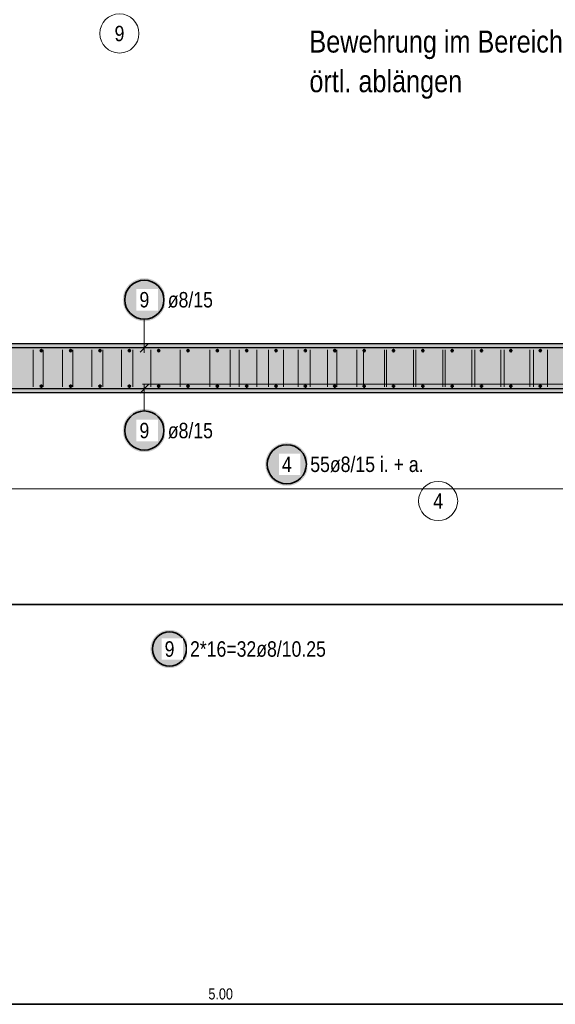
# Model space of a CAD drawing. Header units: millimetres. Extents: x -4.8 to 37.2, y -12 to 28.3.
# Tile 59 of 82: x 18.7 to 21.5, y 10.2 to 15.2. Entities that reach past the tile are written whole.
import ezdxf

# ---------------------------------------------------------------- set-up
doc = ezdxf.new("R2010")
doc.units = ezdxf.units.MM
doc.layers.add('nplo Bewehrung', color=7, linetype='Continuous', lineweight=20)
doc.styles.add('Arial Narrow', font='ARIALN.TTF')

msp = doc.modelspace()

# ---------------------------------------------------------------- hatches: boundary and pattern name
at = {"lineweight": 25, "true_color": 0xffffff}
for points in [[(19.474542, 13.765866), (19.474475, 13.769705), (19.474274, 13.773539), (19.473939, 13.777364), (19.473471, 13.781175), (19.472871, 13.784967), (19.472138, 13.788736), (19.471274, 13.792477), (19.470281, 13.796186), (19.469158, 13.799858), (19.467908, 13.803488), (19.466532, 13.807072), (19.465032, 13.810607), (19.463409, 13.814087), (19.461666, 13.817508), (19.459805, 13.820866), (19.457827, 13.824157), (19.455736, 13.827377), (19.453534, 13.830522), (19.451223, 13.833589), (19.448807, 13.836572), (19.446288, 13.83947), (19.443669, 13.842278), (19.440954, 13.844993), (19.438146, 13.847612), (19.435248, 13.850131), (19.432265, 13.852547), (19.429198, 13.854858), (19.426053, 13.85706), (19.422833, 13.859151), (19.419542, 13.861129), (19.416184, 13.86299), (19.412763, 13.864733), (19.409283, 13.866356), (19.405748, 13.867856), (19.402164, 13.869232), (19.398534, 13.870482), (19.394862, 13.871605), (19.391153, 13.872598), (19.387412, 13.873462), (19.383643, 13.874195), (19.379851, 13.874795), (19.37604, 13.875263), (19.372215, 13.875598), (19.368381, 13.875799), (19.364542, 13.875866), (19.360703, 13.875799), (19.356869, 13.875598), (19.353044, 13.875263), (19.349233, 13.874795), (19.34544, 13.874195), (19.341671, 13.873462), (19.33793, 13.872598), (19.334222, 13.871605), (19.33055, 13.870482), (19.32692, 13.869232), (19.323335, 13.867856), (19.319801, 13.866356), (19.316321, 13.864733), (19.3129, 13.86299), (19.309542, 13.861129), (19.306251, 13.859151), (19.303031, 13.85706), (19.299885, 13.854858), (19.296819, 13.852547), (19.293835, 13.850131), (19.290937, 13.847612), (19.288129, 13.844993), (19.285414, 13.842278), (19.282796, 13.83947), (19.280277, 13.836572), (19.277861, 13.833589), (19.27555, 13.830522), (19.273348, 13.827377), (19.271256, 13.824157), (19.269279, 13.820866), (19.267418, 13.817508), (19.265674, 13.814087), (19.264052, 13.810607), (19.262552, 13.807072), (19.261176, 13.803488), (19.259926, 13.799858), (19.258803, 13.796186), (19.257809, 13.792477), (19.256946, 13.788736), (19.256213, 13.784967), (19.255612, 13.781175), (19.255144, 13.777364), (19.25481, 13.773539), (19.254609, 13.769705), (19.254542, 13.765866), (19.254609, 13.762027), (19.25481, 13.758193), (19.255144, 13.754368), (19.255612, 13.750557), (19.256213, 13.746764), (19.256946, 13.742995), (19.257809, 13.739254), (19.258803, 13.735546), (19.259926, 13.731874), (19.261176, 13.728244), (19.262552, 13.724659), (19.264052, 13.721125), (19.265674, 13.717645), (19.267418, 13.714224), (19.269279, 13.710866), (19.271256, 13.707575), (19.273348, 13.704355), (19.27555, 13.701209), (19.277861, 13.698143), (19.280277, 13.695159), (19.282796, 13.692261), (19.285414, 13.689453), (19.288129, 13.686738), (19.290937, 13.68412), (19.293835, 13.681601), (19.296819, 13.679185), (19.299885, 13.676874), (19.303031, 13.674672), (19.306251, 13.67258), (19.309542, 13.670603), (19.3129, 13.668742), (19.316321, 13.666998), (19.319801, 13.665376), (19.323335, 13.663876), (19.32692, 13.6625), (19.33055, 13.66125), (19.334222, 13.660127), (19.33793, 13.659133), (19.341671, 13.65827), (19.34544, 13.657537), (19.349233, 13.656936), (19.353044, 13.656468), (19.356869, 13.656134), (19.360703, 13.655933), (19.364542, 13.655866), (19.368381, 13.655933), (19.372215, 13.656134), (19.37604, 13.656468), (19.379851, 13.656936), (19.383643, 13.657537), (19.387412, 13.65827), (19.391153, 13.659133), (19.394862, 13.660127), (19.398534, 13.66125), (19.402164, 13.6625), (19.405748, 13.663876), (19.409283, 13.665376), (19.412763, 13.666998), (19.416184, 13.668742), (19.419542, 13.670603), (19.422833, 13.67258), (19.426053, 13.674672), (19.429198, 13.676874), (19.432265, 13.679185), (19.435248, 13.681601), (19.438146, 13.68412), (19.440954, 13.686738), (19.443669, 13.689453), (19.446288, 13.692261), (19.448807, 13.695159), (19.451223, 13.698143), (19.453534, 13.701209), (19.455736, 13.704355), (19.457827, 13.707575), (19.459805, 13.710866), (19.461666, 13.714224), (19.463409, 13.717645), (19.465032, 13.721125), (19.466532, 13.724659), (19.467908, 13.728244), (19.469158, 13.731874), (19.470281, 13.735546), (19.471274, 13.739254), (19.472138, 13.742995), (19.472871, 13.746764), (19.473471, 13.750557), (19.473939, 13.754368), (19.474274, 13.758193)], [(19.474542, 13.097398), (19.474475, 13.101237), (19.474274, 13.105072), (19.473939, 13.108896), (19.473471, 13.112707), (19.472871, 13.1165), (19.472138, 13.120269), (19.471274, 13.12401), (19.470281, 13.127718), (19.469158, 13.13139), (19.467908, 13.135021), (19.466532, 13.138605), (19.465032, 13.142139), (19.463409, 13.145619), (19.461666, 13.14904), (19.459805, 13.152398), (19.457827, 13.155689), (19.455736, 13.15891), (19.453534, 13.162055), (19.451223, 13.165121), (19.448807, 13.168105), (19.446288, 13.171003), (19.443669, 13.173811), (19.440954, 13.176526), (19.438146, 13.179144), (19.435248, 13.181663), (19.432265, 13.18408), (19.429198, 13.18639), (19.426053, 13.188592), (19.422833, 13.190684), (19.419542, 13.192661), (19.416184, 13.194523), (19.412763, 13.196266), (19.409283, 13.197888), (19.405748, 13.199389), (19.402164, 13.200765), (19.398534, 13.202015), (19.394862, 13.203137), (19.391153, 13.204131), (19.387412, 13.204995), (19.383643, 13.205727), (19.379851, 13.206328), (19.37604, 13.206796), (19.372215, 13.20713), (19.368381, 13.207331), (19.364542, 13.207398), (19.360703, 13.207331), (19.356869, 13.20713), (19.353044, 13.206796), (19.349233, 13.206328), (19.34544, 13.205727), (19.341671, 13.204995), (19.33793, 13.204131), (19.334222, 13.203137), (19.33055, 13.202015), (19.32692, 13.200765), (19.323335, 13.199389), (19.319801, 13.197888), (19.316321, 13.196266), (19.3129, 13.194523), (19.309542, 13.192661), (19.306251, 13.190684), (19.303031, 13.188592), (19.299885, 13.18639), (19.296819, 13.18408), (19.293835, 13.181663), (19.290937, 13.179144), (19.288129, 13.176526), (19.285414, 13.173811), (19.282796, 13.171003), (19.280277, 13.168105), (19.277861, 13.165121), (19.27555, 13.162055), (19.273348, 13.15891), (19.271256, 13.155689), (19.269279, 13.152398), (19.267418, 13.14904), (19.265674, 13.145619), (19.264052, 13.142139), (19.262552, 13.138605), (19.261176, 13.135021), (19.259926, 13.13139), (19.258803, 13.127718), (19.257809, 13.12401), (19.256946, 13.120269), (19.256213, 13.1165), (19.255612, 13.112707), (19.255144, 13.108896), (19.25481, 13.105072), (19.254609, 13.101237), (19.254542, 13.097398), (19.254609, 13.093559), (19.25481, 13.089725), (19.255144, 13.0859), (19.255612, 13.082089), (19.256213, 13.078297), (19.256946, 13.074528), (19.257809, 13.070787), (19.258803, 13.067078), (19.259926, 13.063406), (19.261176, 13.059776), (19.262552, 13.056192), (19.264052, 13.052657), (19.265674, 13.049178), (19.267418, 13.045756), (19.269279, 13.042398), (19.271256, 13.039107), (19.273348, 13.035887), (19.27555, 13.032742), (19.277861, 13.029676), (19.280277, 13.026692), (19.282796, 13.023794), (19.285414, 13.020986), (19.288129, 13.018271), (19.290937, 13.015652), (19.293835, 13.013133), (19.296819, 13.010717), (19.299885, 13.008406), (19.303031, 13.006204), (19.306251, 13.004113), (19.309542, 13.002136), (19.3129, 13.000274), (19.316321, 12.998531), (19.319801, 12.996908), (19.323335, 12.995408), (19.32692, 12.994032), (19.33055, 12.992782), (19.334222, 12.99166), (19.33793, 12.990666), (19.341671, 12.989802), (19.34544, 12.989069), (19.349233, 12.988469), (19.353044, 12.988001), (19.356869, 12.987666), (19.360703, 12.987465), (19.364542, 12.987398), (19.368381, 12.987465), (19.372215, 12.987666), (19.37604, 12.988001), (19.379851, 12.988469), (19.383643, 12.989069), (19.387412, 12.989802), (19.391153, 12.990666), (19.394862, 12.99166), (19.398534, 12.992782), (19.402164, 12.994032), (19.405748, 12.995408), (19.409283, 12.996908), (19.412763, 12.998531), (19.416184, 13.000274), (19.419542, 13.002136), (19.422833, 13.004113), (19.426053, 13.006204), (19.429198, 13.008406), (19.432265, 13.010717), (19.435248, 13.013133), (19.438146, 13.015652), (19.440954, 13.018271), (19.443669, 13.020986), (19.446288, 13.023794), (19.448807, 13.026692), (19.451223, 13.029676), (19.453534, 13.032742), (19.455736, 13.035887), (19.457827, 13.039107), (19.459805, 13.042398), (19.461666, 13.045756), (19.463409, 13.049178), (19.465032, 13.052657), (19.466532, 13.056192), (19.467908, 13.059776), (19.469158, 13.063406), (19.470281, 13.067078), (19.471274, 13.070787), (19.472138, 13.074528), (19.472871, 13.078297), (19.473471, 13.082089), (19.473939, 13.0859), (19.474274, 13.089725)], [(20.203027, 12.925), (20.20296, 12.928839), (20.202759, 12.932673), (20.202424, 12.936498), (20.201956, 12.940309), (20.201355, 12.944101), (20.200623, 12.94787), (20.199759, 12.951611), (20.198765, 12.95532), (20.197643, 12.958992), (20.196393, 12.962622), (20.195017, 12.966207), (20.193517, 12.969741), (20.191894, 12.973221), (20.190151, 12.976642), (20.188289, 12.98), (20.186312, 12.983291), (20.184221, 12.986511), (20.182019, 12.989656), (20.179708, 12.992723), (20.177292, 12.995707), (20.174773, 12.998604), (20.172154, 13.001412), (20.169439, 13.004127), (20.166631, 13.006746), (20.163733, 13.009265), (20.160749, 13.011681), (20.157683, 13.013992), (20.154538, 13.016194), (20.151318, 13.018285), (20.148027, 13.020263), (20.144669, 13.022124), (20.141247, 13.023867), (20.137768, 13.02549), (20.134233, 13.02699), (20.130649, 13.028366), (20.127019, 13.029616), (20.123347, 13.030739), (20.119638, 13.031733), (20.115897, 13.032596), (20.112128, 13.033329), (20.108336, 13.033929), (20.104525, 13.034397), (20.1007, 13.034732), (20.096866, 13.034933), (20.093027, 13.035), (20.089188, 13.034933), (20.085353, 13.034732), (20.081529, 13.034397), (20.077718, 13.033929), (20.073925, 13.033329), (20.070156, 13.032596), (20.066415, 13.031733), (20.062707, 13.030739), (20.059035, 13.029616), (20.055404, 13.028366), (20.05182, 13.02699), (20.048286, 13.02549), (20.044806, 13.023867), (20.041385, 13.022124), (20.038027, 13.020263), (20.034736, 13.018285), (20.031515, 13.016194), (20.02837, 13.013992), (20.025304, 13.011681), (20.02232, 13.009265), (20.019422, 13.006746), (20.016614, 13.004127), (20.013899, 13.001412), (20.011281, 12.998604), (20.008762, 12.995707), (20.006345, 12.992723), (20.004035, 12.989656), (20.001833, 12.986511), (19.999741, 12.983291), (19.997764, 12.98), (19.995902, 12.976642), (19.994159, 12.973221), (19.992537, 12.969741), (19.991036, 12.966207), (19.98966, 12.962622), (19.98841, 12.958992), (19.987288, 12.95532), (19.986294, 12.951611), (19.98543, 12.94787), (19.984698, 12.944101), (19.984097, 12.940309), (19.983629, 12.936498), (19.983295, 12.932673), (19.983094, 12.928839), (19.983027, 12.925), (19.983094, 12.921161), (19.983295, 12.917327), (19.983629, 12.913502), (19.984097, 12.909691), (19.984698, 12.905899), (19.98543, 12.90213), (19.986294, 12.898389), (19.987288, 12.89468), (19.98841, 12.891008), (19.98966, 12.887378), (19.991036, 12.883793), (19.992537, 12.880259), (19.994159, 12.876779), (19.995902, 12.873358), (19.997764, 12.87), (19.999741, 12.866709), (20.001833, 12.863489), (20.004035, 12.860344), (20.006345, 12.857277), (20.008762, 12.854293), (20.011281, 12.851396), (20.013899, 12.848588), (20.016614, 12.845873), (20.019422, 12.843254), (20.02232, 12.840735), (20.025304, 12.838319), (20.02837, 12.836008), (20.031515, 12.833806), (20.034736, 12.831715), (20.038027, 12.829737), (20.041385, 12.827876), (20.044806, 12.826133), (20.048286, 12.82451), (20.05182, 12.82301), (20.055404, 12.821634), (20.059035, 12.820384), (20.062707, 12.819261), (20.066415, 12.818267), (20.070156, 12.817404), (20.073925, 12.816671), (20.077718, 12.816071), (20.081529, 12.815603), (20.085353, 12.815268), (20.089188, 12.815067), (20.093027, 12.815), (20.096866, 12.815067), (20.1007, 12.815268), (20.104525, 12.815603), (20.108336, 12.816071), (20.112128, 12.816671), (20.115897, 12.817404), (20.119638, 12.818267), (20.123347, 12.819261), (20.127019, 12.820384), (20.130649, 12.821634), (20.134233, 12.82301), (20.137768, 12.82451), (20.141247, 12.826133), (20.144669, 12.827876), (20.148027, 12.829737), (20.151318, 12.831715), (20.154538, 12.833806), (20.157683, 12.836008), (20.160749, 12.838319), (20.163733, 12.840735), (20.166631, 12.843254), (20.169439, 12.845873), (20.172154, 12.848588), (20.174773, 12.851396), (20.177292, 12.854293), (20.179708, 12.857277), (20.182019, 12.860344), (20.184221, 12.863489), (20.186312, 12.866709), (20.188289, 12.87), (20.190151, 12.873358), (20.191894, 12.876779), (20.193517, 12.880259), (20.195017, 12.883793), (20.196393, 12.887378), (20.197643, 12.891008), (20.198765, 12.89468), (20.199759, 12.898389), (20.200623, 12.90213), (20.201355, 12.905899), (20.201956, 12.909691), (20.202424, 12.913502), (20.202759, 12.917327)], [(19.590665, 11.981248), (19.590606, 11.984651), (19.590428, 11.98805), (19.590131, 11.99144), (19.589717, 11.994818), (19.589184, 11.998179), (19.588535, 12.00152), (19.587769, 12.004836), (19.586888, 12.008123), (19.585893, 12.011377), (19.584785, 12.014595), (19.583566, 12.017772), (19.582236, 12.020905), (19.580798, 12.02399), (19.579253, 12.027022), (19.577603, 12.029998), (19.57585, 12.032915), (19.573997, 12.03577), (19.572045, 12.038557), (19.569996, 12.041275), (19.567855, 12.04392), (19.565622, 12.046489), (19.563301, 12.048978), (19.560895, 12.051384), (19.558406, 12.053705), (19.555837, 12.055938), (19.553192, 12.058079), (19.550474, 12.060127), (19.547687, 12.062079), (19.544833, 12.063933), (19.541915, 12.065686), (19.538939, 12.067336), (19.535907, 12.068881), (19.532822, 12.070319), (19.52969, 12.071649), (19.526512, 12.072868), (19.523295, 12.073976), (19.52004, 12.074971), (19.516753, 12.075852), (19.513437, 12.076618), (19.510096, 12.077267), (19.506735, 12.077799), (19.503357, 12.078214), (19.499967, 12.078511), (19.496568, 12.078689), (19.493165, 12.078748), (19.489763, 12.078689), (19.486364, 12.078511), (19.482974, 12.078214), (19.479596, 12.077799), (19.476235, 12.077267), (19.472894, 12.076618), (19.469578, 12.075852), (19.466291, 12.074971), (19.463036, 12.073976), (19.459818, 12.072868), (19.456641, 12.071649), (19.453509, 12.070319), (19.450424, 12.068881), (19.447392, 12.067336), (19.444415, 12.065686), (19.441498, 12.063933), (19.438644, 12.062079), (19.435856, 12.060127), (19.433138, 12.058079), (19.430494, 12.055938), (19.427925, 12.053705), (19.425436, 12.051384), (19.42303, 12.048978), (19.420709, 12.046489), (19.418476, 12.04392), (19.416334, 12.041275), (19.414286, 12.038557), (19.412334, 12.03577), (19.410481, 12.032915), (19.408728, 12.029998), (19.407078, 12.027022), (19.405533, 12.02399), (19.404095, 12.020905), (19.402765, 12.017772), (19.401545, 12.014595), (19.400437, 12.011377), (19.399442, 12.008123), (19.398562, 12.004836), (19.397796, 12.00152), (19.397147, 11.998179), (19.396614, 11.994818), (19.3962, 11.99144), (19.395903, 11.98805), (19.395725, 11.984651), (19.395665, 11.981248), (19.395725, 11.977846), (19.395903, 11.974447), (19.3962, 11.971057), (19.396614, 11.967679), (19.397147, 11.964318), (19.397796, 11.960977), (19.398562, 11.957661), (19.399442, 11.954374), (19.400437, 11.951119), (19.401545, 11.947901), (19.402765, 11.944724), (19.404095, 11.941592), (19.405533, 11.938507), (19.407078, 11.935475), (19.408728, 11.932498), (19.410481, 11.929581), (19.412334, 11.926727), (19.414286, 11.923939), (19.416334, 11.921221), (19.418476, 11.918577), (19.420709, 11.916008), (19.42303, 11.913519), (19.425436, 11.911113), (19.427925, 11.908792), (19.430494, 11.906559), (19.433138, 11.904417), (19.435856, 11.902369), (19.438644, 11.900417), (19.441498, 11.898564), (19.444415, 11.896811), (19.447392, 11.895161), (19.450424, 11.893616), (19.453509, 11.892178), (19.456641, 11.890848), (19.459818, 11.889628), (19.463036, 11.88852), (19.466291, 11.887525), (19.469578, 11.886644), (19.472894, 11.885879), (19.476235, 11.88523), (19.479596, 11.884697), (19.482974, 11.884282), (19.486364, 11.883986), (19.489763, 11.883808), (19.493165, 11.883748), (19.496568, 11.883808), (19.499967, 11.883986), (19.503357, 11.884282), (19.506735, 11.884697), (19.510096, 11.88523), (19.513437, 11.885879), (19.516753, 11.886644), (19.52004, 11.887525), (19.523295, 11.88852), (19.526512, 11.889628), (19.52969, 11.890848), (19.532822, 11.892178), (19.535907, 11.893616), (19.538939, 11.895161), (19.541915, 11.896811), (19.544833, 11.898564), (19.547687, 11.900417), (19.550474, 11.902369), (19.553192, 11.904417), (19.555837, 11.906559), (19.558406, 11.908792), (19.560895, 11.911113), (19.563301, 11.913519), (19.565622, 11.916008), (19.567855, 11.918577), (19.569996, 11.921221), (19.572045, 11.923939), (19.573997, 11.926727), (19.57585, 11.929581), (19.577603, 11.932498), (19.579253, 11.935475), (19.580798, 11.938507), (19.582236, 11.941592), (19.583566, 11.944724), (19.584785, 11.947901), (19.585893, 11.951119), (19.586888, 11.954374), (19.587769, 11.957661), (19.588535, 11.960977), (19.589184, 11.964318), (19.589717, 11.967679), (19.590131, 11.971057), (19.590428, 11.974447)]]:
    msp.add_hatch(color=7, dxfattribs=at).paths.add_polyline_path(points)
at = {"lineweight": 13, "true_color": 0xd7ffd7}
msp.add_hatch(color=254, dxfattribs=at).paths.add_polyline_path([(23.378017, 13.540004), (23.378017, 13.290004), (11.365097, 13.290004), (11.365097, 13.540004)])

# ---------------------------------------------------------------- linework, layer by layer
at = {"color": 5, "linetype": 'Continuous', "lineweight": 18}
for p, q in [((19.364542, 13.665866), (19.364542, 13.495004)), ((19.364542, 13.197398), (19.364542, 13.335004)), ((25.740922, 12.8), (17.637063, 12.8))]:
    msp.add_line(p, q, dxfattribs=at)
at = {"color": 3, "linetype": 'Continuous', "lineweight": 25}
for p, q in [((23.378017, 13.540004), (11.365148, 13.540004)), ((19.342445, 13.497907), (19.386639, 13.542102)), ((27.093072, 13.520004), (16.843072, 13.520004)), ((19.386639, 13.332102), (19.342445, 13.287907)), ((27.067644, 13.310004), (16.817644, 13.310004)), ((23.378017, 13.290004), (17.578051, 13.290004))]:
    msp.add_line(p, q, dxfattribs=at)
at = {"color": 2, "linetype": 'Continuous', "lineweight": 35}
for p, q in [((27.078613, 12.208373), (16.828613, 12.208373)), ((22.254011, 10.165766), (17.254011, 10.165766))]:
    msp.add_line(p, q, dxfattribs=at)
at = {"color": 9, "linetype": 'Continuous', "lineweight": 0}
for centre in [(19.237206, 15.126321), (20.866718, 12.737299)]:
    msp.add_circle(centre, 0.1, dxfattribs=at)
at = {"color": 2, "linetype": 'Continuous', "lineweight": 35}
for centre, radius in [((19.364542, 13.765866), 0.1), ((19.364542, 13.097398), 0.1), ((20.093027, 12.925), 0.1), ((19.493165, 11.981248), 0.0875)]:
    msp.add_circle(centre, radius, dxfattribs=at)
at = {"color": 4, "linetype": 'Continuous', "lineweight": 50}
for centre, radius in [((18.837634, 13.506004), 0.004), ((18.837634, 13.506004), 0.004), ((18.837634, 13.506004), 0.0036), ((18.837634, 13.506004), 0.0028), ((18.837634, 13.506004), 0.002), ((18.837634, 13.506004), 0.0012), ((18.837634, 13.506004), 0.0004), ((18.987706, 13.506004), 0.004), ((18.987706, 13.506004), 0.004), ((18.987706, 13.506004), 0.0036), ((18.987706, 13.506004), 0.0028), ((18.987706, 13.506004), 0.002), ((18.987706, 13.506004), 0.0012), ((18.987706, 13.506004), 0.0004), ((19.137777, 13.506004), 0.004), ((19.137777, 13.506004), 0.004), ((19.137777, 13.506004), 0.0036), ((19.137777, 13.506004), 0.0028), ((19.137777, 13.506004), 0.002), ((19.137777, 13.506004), 0.0012), ((19.137777, 13.506004), 0.0004), ((19.287849, 13.506004), 0.004), ((19.287849, 13.506004), 0.004), ((19.287849, 13.506004), 0.0036), ((19.287849, 13.506004), 0.0028), ((19.287849, 13.506004), 0.002), ((19.287849, 13.506004), 0.0012), ((19.287849, 13.506004), 0.0004), ((19.43792, 13.506004), 0.004), ((19.43792, 13.506004), 0.004), ((19.43792, 13.506004), 0.0036), ((19.43792, 13.506004), 0.0028), ((19.43792, 13.506004), 0.002), ((19.43792, 13.506004), 0.0012), ((19.43792, 13.506004), 0.0004), ((19.587992, 13.506004), 0.004), ((19.587992, 13.506004), 0.004), ((19.587992, 13.506004), 0.0036), ((19.587992, 13.506004), 0.0028), ((19.587992, 13.506004), 0.002), ((19.587992, 13.506004), 0.0012), ((19.587992, 13.506004), 0.0004), ((19.738063, 13.506004), 0.004), ((19.738063, 13.506004), 0.004), ((19.738063, 13.506004), 0.0036), ((19.738063, 13.506004), 0.0028), ((19.738063, 13.506004), 0.002), ((19.738063, 13.506004), 0.0012), ((19.738063, 13.506004), 0.0004), ((19.888135, 13.506004), 0.004), ((19.888135, 13.506004), 0.004), ((19.888135, 13.506004), 0.0036), ((19.888135, 13.506004), 0.0028), ((19.888135, 13.506004), 0.002), ((19.888135, 13.506004), 0.0012), ((19.888135, 13.506004), 0.0004), ((20.038206, 13.506004), 0.004), ((20.038206, 13.506004), 0.004), ((20.038206, 13.506004), 0.0036), ((20.038206, 13.506004), 0.0028), ((20.038206, 13.506004), 0.002), ((20.038206, 13.506004), 0.0012), ((20.038206, 13.506004), 0.0004), ((20.188278, 13.506004), 0.004), ((20.188278, 13.506004), 0.004), ((20.188278, 13.506004), 0.0036), ((20.188278, 13.506004), 0.0028), ((20.188278, 13.506004), 0.002), ((20.188278, 13.506004), 0.0012), ((20.188278, 13.506004), 0.0004), ((20.338349, 13.506004), 0.004), ((20.338349, 13.506004), 0.004), ((20.338349, 13.506004), 0.0036), ((20.338349, 13.506004), 0.0028), ((20.338349, 13.506004), 0.002), ((20.338349, 13.506004), 0.0012), ((20.338349, 13.506004), 0.0004), ((20.48842, 13.506004), 0.004), ((20.48842, 13.506004), 0.004), ((20.48842, 13.506004), 0.0036), ((20.48842, 13.506004), 0.0028), ((20.48842, 13.506004), 0.002), ((20.48842, 13.506004), 0.0012), ((20.48842, 13.506004), 0.0004), ((20.638492, 13.506004), 0.004), ((20.638492, 13.506004), 0.004), ((20.638492, 13.506004), 0.0036), ((20.638492, 13.506004), 0.0028), ((20.638492, 13.506004), 0.002), ((20.638492, 13.506004), 0.0012), ((20.638492, 13.506004), 0.0004), ((20.788563, 13.506004), 0.004), ((20.788563, 13.506004), 0.004), ((20.788563, 13.506004), 0.0036), ((20.788563, 13.506004), 0.0028), ((20.788563, 13.506004), 0.002), ((20.788563, 13.506004), 0.0012), ((20.788563, 13.506004), 0.0004), ((20.938635, 13.506004), 0.004), ((20.938635, 13.506004), 0.004), ((20.938635, 13.506004), 0.0036), ((20.938635, 13.506004), 0.0028), ((20.938635, 13.506004), 0.002), ((20.938635, 13.506004), 0.0012), ((20.938635, 13.506004), 0.0004), ((21.088706, 13.506004), 0.004), ((21.088706, 13.506004), 0.004), ((21.088706, 13.506004), 0.0036), ((21.088706, 13.506004), 0.0028), ((21.088706, 13.506004), 0.002), ((21.088706, 13.506004), 0.0012), ((21.088706, 13.506004), 0.0004), ((21.238778, 13.506004), 0.004), ((21.238778, 13.506004), 0.004), ((21.238778, 13.506004), 0.0036), ((21.238778, 13.506004), 0.0028), ((21.238778, 13.506004), 0.002), ((21.238778, 13.506004), 0.0012), ((21.238778, 13.506004), 0.0004), ((21.388849, 13.506004), 0.004), ((21.388849, 13.506004), 0.004), ((21.388849, 13.506004), 0.0036), ((21.388849, 13.506004), 0.0028), ((21.388849, 13.506004), 0.002), ((21.388849, 13.506004), 0.0012), ((21.388849, 13.506004), 0.0004), ((18.837634, 13.324004), 0.004), ((18.837634, 13.324004), 0.004), ((18.837634, 13.324004), 0.0036), ((18.837634, 13.324004), 0.0028), ((18.837634, 13.324004), 0.002), ((18.837634, 13.324004), 0.0012), ((18.837634, 13.324004), 0.0004), ((18.987706, 13.324004), 0.004), ((18.987706, 13.324004), 0.004), ((18.987706, 13.324004), 0.0036), ((18.987706, 13.324004), 0.0028), ((18.987706, 13.324004), 0.002), ((18.987706, 13.324004), 0.0012), ((18.987706, 13.324004), 0.0004), ((19.137777, 13.324004), 0.004), ((19.137777, 13.324004), 0.004), ((19.137777, 13.324004), 0.0036), ((19.137777, 13.324004), 0.0028), ((19.137777, 13.324004), 0.002), ((19.137777, 13.324004), 0.0012), ((19.137777, 13.324004), 0.0004), ((19.287849, 13.324004), 0.004), ((19.287849, 13.324004), 0.004), ((19.287849, 13.324004), 0.0036), ((19.287849, 13.324004), 0.0028), ((19.287849, 13.324004), 0.002), ((19.287849, 13.324004), 0.0012), ((19.287849, 13.324004), 0.0004), ((19.43792, 13.324004), 0.004), ((19.43792, 13.324004), 0.004), ((19.43792, 13.324004), 0.0036), ((19.43792, 13.324004), 0.0028), ((19.43792, 13.324004), 0.002), ((19.43792, 13.324004), 0.0012), ((19.43792, 13.324004), 0.0004), ((19.587992, 13.324004), 0.004), ((19.587992, 13.324004), 0.004), ((19.587992, 13.324004), 0.0036), ((19.587992, 13.324004), 0.0028), ((19.587992, 13.324004), 0.002), ((19.587992, 13.324004), 0.0012), ((19.587992, 13.324004), 0.0004), ((19.738063, 13.324004), 0.004), ((19.738063, 13.324004), 0.004), ((19.738063, 13.324004), 0.0036), ((19.738063, 13.324004), 0.0028), ((19.738063, 13.324004), 0.002), ((19.738063, 13.324004), 0.0012), ((19.738063, 13.324004), 0.0004), ((19.888135, 13.324004), 0.004), ((19.888135, 13.324004), 0.004), ((19.888135, 13.324004), 0.0036), ((19.888135, 13.324004), 0.0028), ((19.888135, 13.324004), 0.002), ((19.888135, 13.324004), 0.0012), ((19.888135, 13.324004), 0.0004), ((20.038206, 13.324004), 0.004), ((20.038206, 13.324004), 0.004), ((20.038206, 13.324004), 0.0036), ((20.038206, 13.324004), 0.0028), ((20.038206, 13.324004), 0.002), ((20.038206, 13.324004), 0.0012), ((20.038206, 13.324004), 0.0004), ((20.188278, 13.324004), 0.004), ((20.188278, 13.324004), 0.004), ((20.188278, 13.324004), 0.0036), ((20.188278, 13.324004), 0.0028), ((20.188278, 13.324004), 0.002), ((20.188278, 13.324004), 0.0012), ((20.188278, 13.324004), 0.0004), ((20.338349, 13.324004), 0.004), ((20.338349, 13.324004), 0.004), ((20.338349, 13.324004), 0.0036), ((20.338349, 13.324004), 0.0028), ((20.338349, 13.324004), 0.002), ((20.338349, 13.324004), 0.0012), ((20.338349, 13.324004), 0.0004), ((20.48842, 13.324004), 0.004), ((20.48842, 13.324004), 0.004), ((20.48842, 13.324004), 0.0036), ((20.48842, 13.324004), 0.0028), ((20.48842, 13.324004), 0.002), ((20.48842, 13.324004), 0.0012), ((20.48842, 13.324004), 0.0004), ((20.638492, 13.324004), 0.004), ((20.638492, 13.324004), 0.004), ((20.638492, 13.324004), 0.0036), ((20.638492, 13.324004), 0.0028), ((20.638492, 13.324004), 0.002), ((20.638492, 13.324004), 0.0012), ((20.638492, 13.324004), 0.0004), ((20.788563, 13.324004), 0.004), ((20.788563, 13.324004), 0.004), ((20.788563, 13.324004), 0.0036), ((20.788563, 13.324004), 0.0028), ((20.788563, 13.324004), 0.002), ((20.788563, 13.324004), 0.0012), ((20.788563, 13.324004), 0.0004), ((20.938635, 13.324004), 0.004), ((20.938635, 13.324004), 0.004), ((20.938635, 13.324004), 0.0036), ((20.938635, 13.324004), 0.0028), ((20.938635, 13.324004), 0.002), ((20.938635, 13.324004), 0.0012), ((20.938635, 13.324004), 0.0004), ((21.088706, 13.324004), 0.004), ((21.088706, 13.324004), 0.004), ((21.088706, 13.324004), 0.0036), ((21.088706, 13.324004), 0.0028), ((21.088706, 13.324004), 0.002), ((21.088706, 13.324004), 0.0012), ((21.088706, 13.324004), 0.0004), ((21.238778, 13.324004), 0.004), ((21.238778, 13.324004), 0.004), ((21.238778, 13.324004), 0.0036), ((21.238778, 13.324004), 0.0028), ((21.238778, 13.324004), 0.002), ((21.238778, 13.324004), 0.0012), ((21.238778, 13.324004), 0.0004), ((21.388849, 13.324004), 0.004), ((21.388849, 13.324004), 0.004), ((21.388849, 13.324004), 0.0036), ((21.388849, 13.324004), 0.0028), ((21.388849, 13.324004), 0.002), ((21.388849, 13.324004), 0.0012), ((21.388849, 13.324004), 0.0004)]:
    msp.add_circle(centre, radius, dxfattribs=at)
at = {"layer": 'nplo Bewehrung', "color": 9, "linetype": 'Continuous', "lineweight": 0}
for p, q in [((18.795847, 13.320004), (18.795847, 13.510004)), ((18.846675, 13.320004), (18.846675, 13.510004)), ((18.946392, 13.320004), (18.946392, 13.510004)), ((18.999753, 13.320004), (18.999753, 13.510004)), ((19.096937, 13.320004), (19.096937, 13.510004)), ((19.152831, 13.320004), (19.152831, 13.510004)), ((19.247482, 13.320004), (19.247482, 13.510004)), ((19.305909, 13.320004), (19.305909, 13.510004)), ((19.398027, 13.320004), (19.398027, 13.510004)), ((19.548572, 13.320004), (19.548572, 13.510004)), ((19.699117, 13.320004), (19.699117, 13.510004)), ((19.80391, 13.320004), (19.80391, 13.510004)), ((19.849661, 13.320004), (19.849661, 13.510004)), ((19.940171, 13.320004), (19.940171, 13.510004)), ((20.000206, 13.320004), (20.000206, 13.510004)), ((20.076431, 13.320004), (20.076431, 13.510004)), ((20.150751, 13.320004), (20.150751, 13.510004)), ((20.212691, 13.320004), (20.212691, 13.510004)), ((20.301296, 13.320004), (20.301296, 13.510004)), ((20.348951, 13.320004), (20.348951, 13.510004)), ((20.451841, 13.320004), (20.451841, 13.510004)), ((20.485211, 13.320004), (20.485211, 13.510004)), ((20.593212, 13.320004), (20.593212, 13.510004)), ((20.602386, 13.320004), (20.602386, 13.510004)), ((20.741612, 13.320004), (20.741612, 13.510004)), ((20.752931, 13.320004), (20.752931, 13.510004)), ((20.890012, 13.320004), (20.890012, 13.510004)), ((20.903476, 13.320004), (20.903476, 13.510004)), ((21.038411, 13.320004), (21.038411, 13.510004)), ((21.054021, 13.320004), (21.054021, 13.510004)), ((21.186811, 13.320004), (21.186811, 13.510004)), ((21.204565, 13.320004), (21.204565, 13.510004)), ((21.335211, 13.320004), (21.335211, 13.510004)), ((21.35511, 13.320004), (21.35511, 13.510004)), ((21.426413, 13.320004), (21.426413, 13.510004)), ((19.354922, 13.334004), (25.744922, 13.334004))]:
    msp.add_line(p, q, dxfattribs=at)

# ---------------------------------------------------------------- texts
at = {"color": 4, "lineweight": 50, "style": 'Arial Narrow'}
for s, p in [('Bewehrung im Bereich der  Durchbrüche', (20.208672, 15.028725)), ('örtl. ablängen', (20.208672, 14.826225))]:
    msp.add_text(s, height=0.1125, dxfattribs=at).set_placement(p)
at = {"color": 9, "lineweight": 0, "char_height": 0.07875, "attachment_point": 1, "line_spacing_factor": 0.9, "style": 'Arial Narrow'}
for s, insert in [('9', (19.2124, 15.165696)), ('4', (20.841911, 12.776674))]:
    msp.add_mtext(s, dxfattribs=dict(at, insert=insert))
at = {"color": 3, "lineweight": 25, "insert": (19.692136, 10.247016), "char_height": 0.05625, "attachment_point": 1, "line_spacing_factor": 0.9, "style": 'Arial Narrow'}
msp.add_mtext('5.00', dxfattribs=at)

# ---------------------------------------------------------------- next in the draw order: texts
at = {"color": 2, "lineweight": 35, "char_height": 0.07875, "attachment_point": 1, "line_spacing_factor": 0.9, "style": 'Arial Narrow', "bg_fill": 3, "box_fill_scale": 1.2, "bg_fill_color": 256, "bg_fill_true_color": 13158600, "bg_fill_transparency": 0}
for s, insert in [('9', (19.339736, 13.805241)), ('ø8/15', (19.484542, 13.805241)), ('9', (19.339736, 13.136773)), ('ø8/15', (19.484542, 13.136773)), ('4', (20.06822, 12.964375)), ('55ø8/15 i. + a.', (20.213027, 12.964375)), ('2*16=32ø8/10.25', (19.598165, 12.020623)), ('9', (19.468359, 12.020623))]:
    msp.add_mtext(s, dxfattribs=dict(at, insert=insert))

doc.saveas('drawing.dxf')
